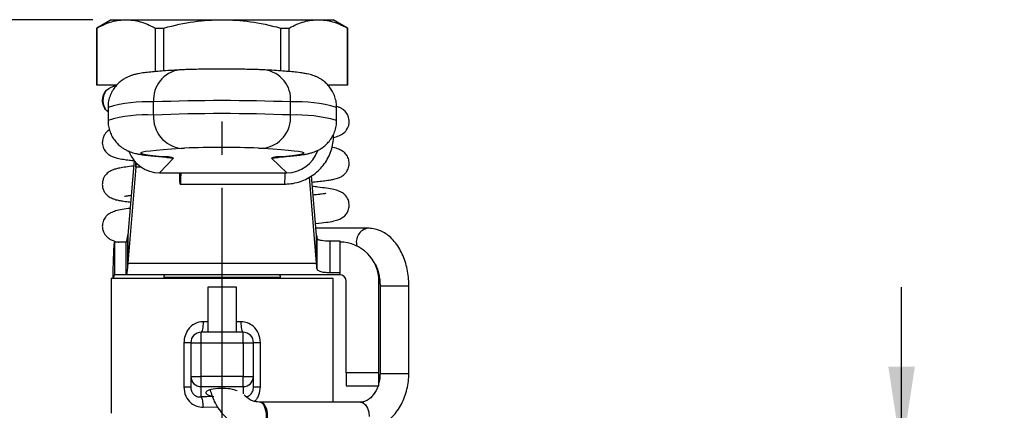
# Model space of a CAD drawing. Header units: inches. Extents: x 0.5 to 21.5, y 0.5 to 16.5.
# Tile 4 of 18: x 5.2 to 8.2, y 6.1 to 7.3. Entities that reach past the tile are written whole.
import ezdxf

# ---------------------------------------------------------------- set-up
doc = ezdxf.new("R2010")
doc.units = ezdxf.units.IN
doc.header["$LTSCALE"] = 2
doc.header["$MEASUREMENT"] = 0
doc.linetypes.add('SLD-Center', pattern=[0.75, 0.6, -0.05, 0.05, -0.05])
doc.linetypes.add('SLD-Solid', pattern=[0])
doc.layers.add('CENTER', color=40, linetype='SLD-Center')
doc.layers.add('DIMENSIONS', color=140, linetype='SLD-Solid', lineweight=25)
doc.styles.add('SLDTEXTSTYLE0', font='TXT', dxfattribs={"width": 0.7})
doc.dimstyles.new('SLDDIMSTYLE0', dxfattribs={"dimtxt": 0.169922, "dimasz": 0.26, "dimexe": 0, "dimexo": 0.0625, "dimgap": 0.04248, "dimtad": 0, "dimtih": 1, "dimtoh": 1, "dimrnd": 1e-09, "dimzin": 12, "dimdsep": 46, "dimtxsty": 'SLDTEXTSTYLE0', "dimsah": 1, "dimcen": 0.09, "dimadec": 0, "dimazin": 3, "dimtfac": 1, "dimtmove": 0, "dimatfit": 0, "dimfxl": 0, "dimfrac": 2, "dimtolj": 1, "dimtzin": 12, "dimarcsym": 0})
doc.dimstyles.new('SLDDIMSTYLE1', dxfattribs={"dimtxt": 0.169922, "dimasz": 0.26, "dimexe": 0, "dimexo": 0.0625, "dimgap": 0.04248, "dimtad": 0, "dimtih": 1, "dimtoh": 1, "dimrnd": 1e-09, "dimzin": 12, "dimdsep": 46, "dimtxsty": 'SLDTEXTSTYLE0', "dimsah": 1, "dimcen": 0.09, "dimadec": 0, "dimazin": 3, "dimtfac": 1, "dimtofl": 0, "dimtmove": 0, "dimatfit": 3, "dimfxl": 0, "dimfrac": 2, "dimtolj": 1, "dimtzin": 12, "dimarcsym": 0})

# ---------------------------------------------------------------- blocks, each defined once
blk = doc.blocks.new('_D')
at = {"layer": 'DIMENSIONS'}
for p, q in [((7.9007, 6.0187), (7.9007, 6.5187)), ((7.0678, 6.0187), (8.1507, 6.0187)), ((7.6483, 5.4981), (7.5912, 5.4981)), ((7.5912, 5.4981), (7.5912, 5.228)), ((8.1532, 5.4981), (8.2103, 5.4981)), ((8.2103, 5.4981), (8.2103, 5.228)), ((7.5912, 5.228), (7.6483, 5.228)), ((8.2103, 5.228), (8.1532, 5.228)), ((7.0678, 4.9754), (8.1507, 4.9754)), ((7.9007, 4.9754), (7.9007, 4.4754))]:
    blk.add_line(p, q, dxfattribs=at)
for points in [[(7.9007, 6.0187), (7.9407, 6.2787), (7.8607, 6.2787)], [(7.9007, 4.9754), (7.8607, 4.7154), (7.9407, 4.7154)]]:
    blk.add_solid(points, dxfattribs=at)
at = {"layer": 'DIMENSIONS', "char_height": 0.16667, "attachment_point": 1, "style": 'SLDTEXTSTYLE0'}
for s, insert in [('1.04', (7.6483, 5.7509)), ('26.5', (7.6483, 5.4428))]:
    blk.add_mtext(s, dxfattribs=dict(at, insert=insert))
blk = doc.blocks.new('_D_3')
at = {"layer": 'DIMENSIONS'}
for p, q in [((5.4629, 7.3238), (3.4538, 7.3238)), ((3.7038, 7.3238), (3.7038, 6.4797)), ((3.4513, 6.1716), (3.3942, 6.1716)), ((3.3942, 6.1716), (3.3942, 5.9015)), ((3.9562, 6.1716), (4.0133, 6.1716)), ((4.0133, 6.1716), (4.0133, 5.9015)), ((3.3942, 5.9015), (3.4513, 5.9015)), ((4.0133, 5.9015), (3.9562, 5.9015)), ((3.7038, 4.8573), (3.7038, 5.8635)), ((4.6313, 4.8573), (3.4538, 4.8573)), ((5.1582, 4.8573), (4.7513, 4.8573))]:
    blk.add_line(p, q, dxfattribs=at)
for points in [[(3.7038, 7.3238), (3.6638, 7.0638), (3.7438, 7.0638)], [(3.7038, 4.8573), (3.7438, 5.1173), (3.6638, 5.1173)]]:
    blk.add_solid(points, dxfattribs=at)
at = {"layer": 'DIMENSIONS', "char_height": 0.16667, "attachment_point": 1, "style": 'SLDTEXTSTYLE0'}
for s, insert in [('2.47', (3.4513, 6.4244)), ('62.7', (3.4513, 6.1163))]:
    blk.add_mtext(s, dxfattribs=dict(at, insert=insert))

msp = doc.modelspace()

# ---------------------------------------------------------------- linework, layer by layer
for p, q in [((5.518, 7.3238), (5.4747, 7.2988)), ((5.518, 7.3238), (5.5629, 7.3238)), ((5.5629, 7.3238), (5.8527, 7.3238)), ((5.8527, 7.3238), (6.1425, 7.3238)), ((6.1425, 7.3238), (6.1873, 7.3238)), ((6.2306, 7.2988), (6.1873, 7.3238)), ((5.4747, 7.2988), (5.4747, 7.127)), ((5.4747, 7.2988), (5.475, 7.2988)), ((5.475, 7.127), (5.475, 7.2988)), ((5.6507, 7.2988), (5.677, 7.2988)), ((5.6507, 7.2988), (5.6507, 7.1676)), ((5.677, 7.1697), (5.677, 7.2988)), ((6.0284, 7.2988), (6.0284, 7.1697)), ((6.0284, 7.2988), (6.0547, 7.2988)), ((6.0547, 7.1677), (6.0547, 7.2988)), ((6.2303, 7.2988), (6.2303, 7.127)), ((6.2303, 7.2988), (6.2306, 7.2988)), ((6.2306, 7.127), (6.2306, 7.2988)), ((5.4747, 7.127), (5.475, 7.127)), ((5.5349, 7.127), (5.475, 7.127)), ((6.2303, 7.127), (6.1715, 7.127)), ((6.2303, 7.127), (6.2306, 7.127)), ((5.5068, 7.1134), (5.5032, 7.1097)), ((5.6461, 7.0368), (5.6461, 7.0762)), ((6.0589, 7.0369), (6.0589, 7.0762)), ((5.5049, 7.05), (5.5087, 7.0462)), ((5.5087, 7.06), (5.5087, 7.0206)), ((6.1977, 7.0206), (6.1977, 7.0599)), ((5.7287, 6.9366), (5.7397, 6.9371)), ((5.9625, 6.9373), (5.9764, 6.9366)), ((5.587, 6.9), (5.5683, 6.6756)), ((5.5924, 6.8799), (5.5924, 6.8938)), ((5.594, 6.8926), (5.5924, 6.8799)), ((5.664, 6.863), (5.7063, 6.9072)), ((5.6791, 6.9107), (5.6859, 6.9105)), ((6.0013, 6.9072), (6.0474, 6.8631)), ((6.0284, 6.9107), (6.0214, 6.9105)), ((5.5924, 6.8799), (5.5683, 6.5904)), ((5.6088, 6.8799), (5.5924, 6.8799)), ((5.664, 6.863), (6.0474, 6.8631)), ((5.7264, 6.829), (6.0412, 6.829)), ((6.1371, 6.5904), (6.1155, 6.8494)), ((6.1371, 6.6756), (6.1222, 6.8535)), ((6.2922, 6.6959), (6.1354, 6.6959)), ((5.5285, 6.6545), (5.5285, 6.5561)), ((5.5393, 6.6545), (5.5285, 6.6545)), ((5.563, 6.6545), (5.5409, 6.6545)), ((5.563, 6.5561), (5.563, 6.6545)), ((5.5673, 6.6668), (5.5673, 6.576)), ((5.5683, 6.6756), (5.5683, 6.5904)), ((6.1371, 6.5904), (6.1371, 6.6756)), ((6.1381, 6.6668), (6.1381, 6.576)), ((6.1775, 6.658), (6.1775, 6.5617)), ((6.1775, 6.658), (6.207, 6.658)), ((6.207, 6.658), (6.207, 6.6545)), ((6.207, 6.6545), (6.207, 6.6142)), ((5.5683, 6.5904), (6.1371, 6.5904)), ((6.207, 6.6142), (6.207, 6.5617)), ((6.207, 6.5617), (6.1775, 6.5617)), ((6.207, 6.5596), (6.207, 6.5617)), ((6.207, 6.5596), (6.207, 6.5561)), ((5.518, 6.5443), (5.518, 6.1388)), ((6.1873, 6.5443), (5.518, 6.5443)), ((5.563, 6.5561), (5.5285, 6.5561)), ((6.207, 6.5561), (5.563, 6.5561)), ((5.6765, 6.5482), (5.6765, 6.5443)), ((5.6765, 6.5482), (5.8527, 6.5482)), ((5.8527, 6.5482), (6.0289, 6.5482)), ((6.0289, 6.5443), (6.0289, 6.5482)), ((6.1873, 6.1723), (6.1873, 6.5443)), ((6.2267, 6.261), (6.2267, 6.5364)), ((6.3251, 6.261), (6.3251, 6.5364)), ((5.8095, 6.5187), (5.8095, 6.3829)), ((5.8153, 6.5187), (5.8095, 6.5187)), ((5.8959, 6.5187), (5.8153, 6.5187)), ((5.8959, 6.3829), (5.8959, 6.5187)), ((6.3286, 6.5227), (6.3286, 6.2589)), ((6.3286, 6.5227), (6.3985, 6.5227)), ((6.3985, 6.5227), (6.4152, 6.5227)), ((6.4152, 6.2589), (6.4152, 6.5227)), ((5.518, 6.4381), (5.518, 6.261)), ((5.8094, 6.4144), (5.7951, 6.4144)), ((5.9103, 6.4144), (5.896, 6.4144)), ((5.7897, 6.3514), (5.7897, 6.3829)), ((5.9157, 6.3829), (5.7897, 6.3829)), ((5.9157, 6.3514), (5.9157, 6.3829)), ((5.7375, 6.3514), (5.7375, 6.2183)), ((5.7582, 6.3514), (5.7582, 6.2496)), ((5.7582, 6.3514), (5.7897, 6.3514)), ((5.7897, 6.2496), (5.7897, 6.3514)), ((5.7897, 6.3514), (5.9157, 6.3514)), ((5.9157, 6.3514), (5.9472, 6.3514)), ((5.9157, 6.3514), (5.9157, 6.2496)), ((5.9472, 6.2496), (5.9472, 6.3514)), ((5.9678, 6.2183), (5.9678, 6.3514)), ((5.7582, 6.2496), (5.7897, 6.2496)), ((5.7582, 6.2496), (5.7582, 6.2183)), ((5.7897, 6.2192), (5.7897, 6.2496)), ((5.9157, 6.2496), (5.7897, 6.2496)), ((5.9157, 6.2192), (5.9157, 6.2496)), ((5.9157, 6.2496), (5.9472, 6.2496)), ((5.9472, 6.2183), (5.9472, 6.2496)), ((6.3251, 6.261), (6.2267, 6.261)), ((6.2267, 6.261), (6.2267, 6.2216)), ((6.3251, 6.2216), (6.3251, 6.261)), ((6.3286, 6.2589), (6.3985, 6.2589)), ((6.3985, 6.2589), (6.4152, 6.2589)), ((5.7897, 6.2192), (5.9157, 6.2192)), ((5.7897, 6.188), (5.7897, 6.2192)), ((5.9157, 6.2192), (5.9157, 6.1977)), ((6.2267, 6.2216), (6.3251, 6.2216)), ((5.7951, 6.1576), (5.8387, 6.1587)), ((5.9677, 6.1723), (5.9648, 6.1723)), ((6.2693, 6.1723), (5.9677, 6.1723))]:
    msp.add_line(p, q)
at = {"flags": 128}
for points in [[(5.6859, 6.9105), (5.6629, 6.9123), (5.6438, 6.9141), (5.6286, 6.916), (5.6174, 6.9179), (5.6102, 6.9199), (5.6072, 6.9218), (5.6084, 6.9238), (5.6136, 6.9257), (5.623, 6.9276), (5.6364, 6.9295), (5.6538, 6.9314), (5.675, 6.9332), (5.7001, 6.9349), (5.7287, 6.9366)], [(5.9764, 6.9366), (6.0052, 6.935), (6.0304, 6.9332), (6.0518, 6.9314), (6.0694, 6.9295), (6.0829, 6.9277), (6.0924, 6.9257), (6.0979, 6.9238), (6.0992, 6.9218), (6.0963, 6.9199), (6.0894, 6.9179), (6.0783, 6.916), (6.0633, 6.9141), (6.0443, 6.9123), (6.0214, 6.9105)], [(5.681, 6.9106), (5.6871, 6.9091), (5.7063, 6.9072)], [(6.0013, 6.9072), (6.0205, 6.9092), (6.0212, 6.9093)], [(5.7277, 6.8631), (5.7277, 6.8589), (5.7275, 6.8468), (5.7272, 6.8372), (5.7268, 6.8311), (5.7264, 6.829), (5.726, 6.8311), (5.7256, 6.8372), (5.7253, 6.8468), (5.7251, 6.8589), (5.725, 6.8631)], [(6.2693, 6.1723), (6.2775, 6.1702), (6.2849, 6.164), (6.2908, 6.1544), (6.2946, 6.1424), (6.2959, 6.129)]]:
    msp.add_lwpolyline(points, dxfattribs=at)
for centre, radius, start, end in [((5.7358, 7.0834), 0.09, 97.891, 184.6219), ((5.9692, 7.0835), 0.09, 355.3321, 82.0689), ((5.6283, 6.6373), 0.4393, 87.6767, 105.8004), ((5.8528, 1.9622), 5.1181, 87.692, 92.3139), ((6.0816, 6.6706), 0.4062, 73.392, 93.2033), ((5.6234, 6.6398), 0.3977, 86.7211, 106.7568), ((5.7398, 7.0299), 0.094, 175.7833, 263.22), ((5.8528, 1.9242), 5.1169, 87.6915, 92.3145), ((5.9652, 7.0299), 0.0939, 276.8512, 4.2584), ((6.0766, 6.589), 0.4482, 74.3287, 92.2666), ((5.853, 3.6065), 3.3326, 88.118, 91.949), ((5.6897, 6.8693), 0.0414, 66.4183, 95.2784), ((6.0175, 6.8713), 0.0394, 84.3291, 114.2353), ((5.7742, 6.8566), 0.2684, 354.0866, 1.3746), ((6.2986, 6.6549), 0.0415, 98.7594, 197.3993), ((6.207, 6.5364), 0.1181, 0, 90), ((5.6844, 6.5482), 0.00787, 90, 180), ((6.021, 6.5482), 0.00787, 0, 90), ((6.207, 6.5364), 0.0197, 0, 90), ((5.7897, 6.3514), 0.0315, 90, 180), ((5.9157, 6.3514), 0.0315, 0, 90), ((5.7892, 6.2501), 0.031, 181.0102, 270.9758), ((5.9162, 6.2501), 0.031, 269.0242, 358.9898)]:
    msp.add_arc(centre, radius, start, end)
for centre, major_axis, ratio, start_param, end_param in [((5.664, 6.9614), (0.0985, 0.0021), 0.998782, 3.474625, 4.691177), ((6.0474, 6.9614), (0.0985, 0.0021), 0.998782, 4.691177, 5.933542), ((5.8527, 6.2006), (0.0492, 0), 0.267949, 0.424091, 4.17791), ((5.8527, 6.0914), (0.3661, 0), 0.267949, 1.650215, 1.7437), ((5.9648, 6.129), (0, 0.0433), 0.501093, 3.141593, 6.283185), ((5.9677, 6.129), (0, 0.0433), 0.508666, 3.141593, 6.283185)]:
    msp.add_ellipse(centre, major_axis=major_axis, ratio=ratio, start_param=start_param, end_param=end_param)
for points, knots in [([(5.475, 7.2988), (5.4911, 7.3074), (5.5059, 7.3136), (5.5347, 7.3218), (5.5487, 7.3238), (5.5629, 7.3238)], [0, 0, 0, 0, 0.5, 0.5, 1, 1, 1, 1]), ([(5.5629, 7.3238), (5.5771, 7.3238), (5.591, 7.3218), (5.6198, 7.3136), (5.6347, 7.3074), (5.6507, 7.2988)], [0, 0, 0, 0, 0.5, 0.5, 1, 1, 1, 1]), ([(5.677, 7.2988), (5.7091, 7.3074), (5.7387, 7.3136), (5.7964, 7.3218), (5.8243, 7.3238), (5.8527, 7.3238)], [0, 0, 0, 0, 0.5, 0.5, 1, 1, 1, 1]), ([(5.8527, 7.3238), (5.8811, 7.3238), (5.909, 7.3218), (5.9666, 7.3136), (5.9963, 7.3074), (6.0284, 7.2988)], [0, 0, 0, 0, 0.5, 0.5, 1, 1, 1, 1]), ([(6.0547, 7.2988), (6.0707, 7.3074), (6.0855, 7.3136), (6.1143, 7.3218), (6.1283, 7.3238), (6.1425, 7.3238)], [0, 0, 0, 0, 0.5, 0.5, 1, 1, 1, 1]), ([(6.1425, 7.3238), (6.1567, 7.3238), (6.1707, 7.3218), (6.1995, 7.3136), (6.2143, 7.3074), (6.2303, 7.2988)], [0, 0, 0, 0, 0.5, 0.5, 1, 1, 1, 1]), ([(5.7234, 7.1726), (5.7185, 7.1723), (5.7039, 7.1715), (5.6818, 7.1701), (5.6581, 7.1683), (5.6369, 7.1664), (5.6175, 7.1642), (5.6025, 7.1618), (5.5902, 7.1591), (5.5811, 7.1565), (5.5726, 7.1534), (5.5633, 7.1492), (5.5531, 7.1432), (5.5423, 7.135), (5.5318, 7.1243), (5.5223, 7.1111), (5.5148, 7.0958), (5.5102, 7.079), (5.5082, 7.0667), (5.5088, 7.0603), (5.5088, 7.0598)], [0, 0, 0, 0, 0.052376, 0.154182, 0.256913, 0.361752, 0.470901, 0.59151, 0.656585, 0.69803, 0.733384, 0.765185, 0.795912, 0.826835, 0.859109, 0.892672, 0.927034, 0.961839, 0.996858, 1, 1, 1, 1]), ([(5.8093, 7.1749), (5.807, 7.1749), (5.7971, 7.1748), (5.7807, 7.1745), (5.7607, 7.174), (5.7426, 7.1735), (5.7307, 7.173), (5.7247, 7.1727), (5.7234, 7.1726)], [0, 0, 0, 0, 0.0669529, 0.2841789, 0.5024894, 0.7228043, 0.9416609, 1, 1, 1, 1]), ([(5.9038, 7.1748), (5.9006, 7.1748), (5.8901, 7.175), (5.8712, 7.1751), (5.848, 7.1751), (5.8271, 7.1751), (5.8145, 7.1749), (5.8093, 7.1749)], [0, 0, 0, 0, 0.108423, 0.350425, 0.591837, 0.833129, 1, 1, 1, 1]), ([(5.9817, 7.1726), (5.9791, 7.1728), (5.9714, 7.1731), (5.9569, 7.1737), (5.9373, 7.1742), (5.9195, 7.1746), (5.9079, 7.1747), (5.9038, 7.1748)], [0, 0, 0, 0, 0.125757, 0.382668, 0.628303, 0.868341, 1, 1, 1, 1]), ([(6.1972, 7.0599), (6.1973, 7.0635), (6.1975, 7.073), (6.1941, 7.0879), (6.188, 7.1037), (6.1799, 7.1173), (6.1706, 7.1287), (6.1606, 7.1377), (6.1509, 7.1447), (6.1417, 7.1498), (6.1332, 7.1536), (6.1252, 7.1565), (6.1171, 7.1588), (6.1078, 7.161), (6.095, 7.1632), (6.0786, 7.1654), (6.0581, 7.1674), (6.0356, 7.1693), (6.0106, 7.171), (5.9911, 7.1721), (5.9817, 7.1726)], [0, 0, 0, 0, 0.020889, 0.056461, 0.090053, 0.122025, 0.152566, 0.181788, 0.209987, 0.238119, 0.267653, 0.300716, 0.340602, 0.392572, 0.467833, 0.58937, 0.693882, 0.793779, 0.899281, 1, 1, 1, 1]), ([(5.4917, 7.0809), (5.4918, 7.0923), (5.4963, 7.1036), (5.5124, 7.1195), (5.5237, 7.1243), (5.535, 7.1243)], [0, 0, 0, 0, 0.5, 0.5, 1, 1, 1, 1]), ([(5.5004, 7.1056), (5.4994, 7.104), (5.4971, 7.1005), (5.4951, 7.094), (5.4939, 7.0875), (5.4932, 7.0812), (5.4934, 7.0723), (5.4958, 7.0633), (5.4991, 7.0583), (5.5003, 7.0564)], [0, 0, 0, 0, 0.1700566, 0.3915855, 0.4823297, 0.5621151, 0.7132062, 0.8891483, 1, 1, 1, 1]), ([(5.5087, 7.0474), (5.5072, 7.0483), (5.5009, 7.0522), (5.4938, 7.0642), (5.4924, 7.0754), (5.4917, 7.0809)], [0, 0, 0, 0, 0.13296, 0.56648, 1, 1, 1, 1]), ([(6.1882, 6.9694), (6.1884, 6.9694), (6.1934, 6.9704), (6.2052, 6.9739), (6.2189, 6.9817), (6.2288, 6.992), (6.2344, 7.0052), (6.2364, 7.019), (6.2334, 7.0345), (6.2236, 7.0491), (6.2129, 7.0566), (6.2054, 7.0602), (6.2, 7.0619), (6.1972, 7.0628)], [0, 0, 0, 0, 0.004584, 0.15303, 0.298318, 0.430277, 0.483793, 0.533041, 0.62832, 0.71924, 0.808113, 0.902525, 1, 1, 1, 1]), ([(5.5088, 7.0205), (5.5091, 7.0148), (5.5095, 7.0032), (5.5142, 6.9866), (5.5211, 6.9716), (5.5298, 6.9588), (5.5394, 6.9483), (5.5493, 6.94), (5.5589, 6.9338), (5.5679, 6.9292), (5.5761, 6.9258), (5.5841, 6.9231), (5.5925, 6.9209), (5.6027, 6.9188), (5.6161, 6.9166), (5.6333, 6.9145), (5.6542, 6.9125), (5.6706, 6.9113), (5.679, 6.9107)], [0, 0, 0, 0, 0.0409837, 0.0829948, 0.1228049, 0.1607595, 0.1970382, 0.2318009, 0.2656272, 0.3000685, 0.3369024, 0.3792973, 0.4318518, 0.5026035, 0.6115471, 0.7440583, 0.8685162, 1, 1, 1, 1]), ([(6.0284, 6.9107), (6.0325, 6.911), (6.0448, 6.9119), (6.0632, 6.9135), (6.0831, 6.9156), (6.0986, 6.9178), (6.1114, 6.9203), (6.1212, 6.9227), (6.1303, 6.9258), (6.1392, 6.9294), (6.149, 6.9346), (6.1596, 6.9419), (6.1704, 6.9516), (6.1804, 6.9638), (6.1888, 6.9783), (6.1946, 6.9946), (6.1976, 7.009), (6.1973, 7.0177), (6.1972, 7.0206)], [0, 0, 0, 0, 0.063441, 0.190052, 0.319895, 0.459623, 0.547921, 0.616973, 0.661577, 0.701393, 0.738714, 0.775798, 0.814066, 0.854072, 0.895274, 0.937163, 0.979406, 1, 1, 1, 1]), ([(5.5131, 6.9925), (5.5113, 6.9913), (5.5088, 6.9898), (5.5056, 6.987), (5.5025, 6.9839), (5.4976, 6.9777), (5.4927, 6.9672), (5.4905, 6.9508), (5.4948, 6.9356), (5.503, 6.924), (5.5143, 6.9151), (5.5253, 6.9101), (5.5378, 6.9066), (5.5539, 6.9036), (5.5705, 6.9013), (5.5824, 6.9), (5.587, 6.8995)], [0, 0, 0, 0, 0.065527, 0.087134, 0.101687, 0.132771, 0.178199, 0.238204, 0.315285, 0.404035, 0.475709, 0.555024, 0.660885, 0.798432, 0.922509, 1, 1, 1, 1]), ([(6.0412, 6.829), (6.0459, 6.8291), (6.0582, 6.8295), (6.0778, 6.833), (6.0993, 6.8403), (6.1195, 6.8508), (6.1379, 6.8643), (6.1539, 6.8804), (6.1673, 6.8988), (6.1778, 6.9191), (6.1848, 6.9407), (6.1886, 6.9607), (6.1884, 6.9735), (6.1884, 6.9786)], [0, 0, 0, 0, 0.060469, 0.157464, 0.254517, 0.351571, 0.448625, 0.545682, 0.64274, 0.739801, 0.836865, 0.933932, 1, 1, 1, 1]), ([(6.1238, 6.8348), (6.1301, 6.8355), (6.144, 6.8369), (6.1628, 6.8392), (6.1794, 6.8417), (6.1918, 6.8442), (6.1998, 6.8464), (6.2058, 6.8485), (6.2107, 6.8509), (6.2155, 6.8537), (6.2205, 6.8576), (6.2273, 6.8649), (6.2324, 6.8737), (6.2354, 6.8843), (6.236, 6.896), (6.2328, 6.9081), (6.2284, 6.9159), (6.223, 6.9228), (6.2159, 6.9283), (6.2031, 6.9347), (6.1927, 6.9381), (6.1848, 6.9394), (6.184, 6.9396)], [0, 0, 0, 0, 0.07286, 0.159877, 0.259074, 0.338895, 0.399168, 0.439949, 0.470919, 0.497794, 0.530845, 0.558098, 0.593445, 0.616814, 0.649455, 0.691367, 0.715674, 0.743463, 0.809463, 0.882043, 0.988165, 1, 1, 1, 1]), ([(5.679, 6.9107), (5.6805, 6.9106), (5.6839, 6.9103), (5.6867, 6.91), (5.6867, 6.91), (5.6867, 6.91)], [0, 0, 0, 0, 0.3496719, 0.7868258, 1, 1, 1, 1]), ([(6.0208, 6.9101), (6.0209, 6.9101), (6.021, 6.9101), (6.0238, 6.9104), (6.0269, 6.9106), (6.0284, 6.9107)], [0, 0, 0, 0, 0.245772, 0.651021, 1, 1, 1, 1]), ([(5.5856, 6.8831), (5.5835, 6.8829), (5.5726, 6.8817), (5.5575, 6.8796), (5.5409, 6.8768), (5.5295, 6.8739), (5.5214, 6.871), (5.5141, 6.8676), (5.5029, 6.8596), (5.4948, 6.8473), (5.4914, 6.8338), (5.4914, 6.8216), (5.4948, 6.8103), (5.5022, 6.7984), (5.512, 6.7901), (5.5259, 6.7835), (5.5397, 6.7801), (5.5522, 6.7779), (5.5649, 6.776), (5.5743, 6.7749), (5.5766, 6.7747)], [0, 0, 0, 0, 0.0237689, 0.1247352, 0.2123236, 0.286647, 0.333724, 0.3757944, 0.4217469, 0.4750149, 0.5047156, 0.5362, 0.5681402, 0.6005455, 0.6688725, 0.7330575, 0.8092569, 0.8837661, 0.9719454, 1, 1, 1, 1]), ([(6.1342, 6.7098), (6.1344, 6.7099), (6.1472, 6.7111), (6.1658, 6.7135), (6.1883, 6.7173), (6.2037, 6.7217), (6.2149, 6.727), (6.2257, 6.7365), (6.2333, 6.7487), (6.2365, 6.7639), (6.2341, 6.779), (6.2292, 6.7891), (6.2248, 6.7946), (6.2226, 6.7969), (6.2206, 6.7988), (6.2176, 6.8013), (6.2122, 6.8047), (6.2035, 6.8085), (6.1891, 6.8125), (6.1682, 6.8163), (6.1465, 6.8194), (6.1305, 6.821), (6.1249, 6.8216)], [0, 0, 0, 0, 0.0019212, 0.118723, 0.2164359, 0.2953017, 0.3571098, 0.397205, 0.4392967, 0.4784264, 0.5129915, 0.5392314, 0.5569518, 0.5608931, 0.5659185, 0.5881548, 0.6215907, 0.6836221, 0.765313, 0.8582285, 0.9497741, 1, 1, 1, 1]), ([(6.1656, 6.7998), (6.1656, 6.7999), (6.1657, 6.8005), (6.1617, 6.7999), (6.1527, 6.7988), (6.141, 6.7974), (6.1306, 6.7963), (6.127, 6.796)], [0, 0, 0, 0, 0.079149, 0.299057, 0.55464, 0.846381, 1, 1, 1, 1]), ([(5.5584, 6.7926), (5.5584, 6.7925), (5.5584, 6.7923), (5.5615, 6.7929), (5.5676, 6.7938), (5.5746, 6.7948), (5.5783, 6.7953)], [0, 0, 0, 0, 0.128188, 0.383959, 0.677948, 1, 1, 1, 1]), ([(5.575, 6.7557), (5.567, 6.7547), (5.551, 6.7526), (5.5323, 6.7485), (5.5179, 6.7433), (5.5077, 6.7369), (5.5013, 6.7305), (5.4972, 6.7246), (5.4935, 6.7162), (5.4914, 6.7072), (5.4913, 6.6963), (5.4943, 6.6857), (5.4987, 6.6778), (5.5027, 6.6728), (5.507, 6.6683), (5.5115, 6.6648), (5.5164, 6.6619), (5.5215, 6.6595), (5.5276, 6.6573), (5.5332, 6.6557), (5.5379, 6.6548), (5.5394, 6.6545)], [0, 0, 0, 0, 0.128203, 0.257549, 0.368928, 0.44089, 0.49785, 0.536537, 0.561119, 0.590379, 0.627614, 0.667573, 0.697698, 0.717626, 0.734942, 0.775891, 0.808597, 0.845932, 0.894961, 0.966257, 1, 1, 1, 1]), ([(6.4152, 6.5227), (6.4152, 6.5272), (6.415, 6.5399), (6.4128, 6.5607), (6.4079, 6.5845), (6.4006, 6.6073), (6.391, 6.6287), (6.3789, 6.648), (6.3652, 6.6642), (6.3502, 6.677), (6.3346, 6.6864), (6.3177, 6.6929), (6.3034, 6.6956), (6.2947, 6.6958), (6.2922, 6.6959)], [0, 0, 0, 0, 0.0515391, 0.1461745, 0.241282, 0.3370957, 0.4338373, 0.5315002, 0.6293145, 0.7153825, 0.7985139, 0.8792387, 0.9658666, 1, 1, 1, 1]), ([(5.5235, 6.5443), (5.5238, 6.5532), (5.5243, 6.5735), (5.5252, 6.6027), (5.5263, 6.6301), (5.5274, 6.6504), (5.5282, 6.6532), (5.5285, 6.6545)], [0, 0, 0, 0, 0.149979, 0.34513, 0.540282, 0.769894, 1, 1, 1, 1]), ([(5.563, 6.6545), (5.5637, 6.6545), (5.5644, 6.6556), (5.5658, 6.6597), (5.5665, 6.6627), (5.5673, 6.6668)], [0, 0, 0, 0, 0.0796034, 0.0796034, 0.1592069, 0.1592069, 0.1592069, 0.1592069]), ([(5.5673, 6.6668), (5.5674, 6.6681), (5.5676, 6.6694), (5.568, 6.6724), (5.5681, 6.674), (5.5683, 6.6756)], [0, 0, 0, 0, 0.02540212, 0.02540212, 0.05080423, 0.05080423, 0.05080423, 0.05080423]), ([(6.1381, 6.6668), (6.1384, 6.665), (6.1399, 6.6635), (6.1448, 6.6612), (6.1481, 6.6603), (6.1594, 6.6584), (6.1684, 6.658), (6.1775, 6.658)], [0, 0, 0, 0, 0.25, 0.25, 0.5, 0.5, 1, 1, 1, 1]), ([(5.5683, 6.5904), (5.5681, 6.5877), (5.568, 6.5851), (5.5676, 6.5803), (5.5674, 6.5781), (5.5673, 6.576)], [0, 0, 0, 0, 0.04124237, 0.04124237, 0.08248473, 0.08248473, 0.08248473, 0.08248473]), ([(6.309, 6.5957), (6.3096, 6.5949), (6.3122, 6.5916), (6.3168, 6.5827), (6.322, 6.5695), (6.3259, 6.554), (6.3282, 6.5382), (6.3285, 6.5275), (6.3286, 6.5227)], [0, 0, 0, 0, 0.05707, 0.247813, 0.440168, 0.635542, 0.833632, 1, 1, 1, 1]), ([(5.5673, 6.576), (5.5665, 6.5695), (5.5658, 6.5645), (5.5644, 6.5578), (5.5637, 6.5561), (5.563, 6.5561)], [0, 0, 0, 0, 0.129171, 0.129171, 0.258342, 0.258342, 0.258342, 0.258342]), ([(6.1775, 6.5617), (6.1746, 6.5617), (6.1718, 6.5618), (6.1663, 6.5621), (6.1636, 6.5623), (6.1562, 6.5633), (6.152, 6.5642), (6.1452, 6.5667), (6.1427, 6.5682), (6.1392, 6.5718), (6.1383, 6.5738), (6.1381, 6.576)], [0, 0, 0, 0, 0.125, 0.125, 0.25, 0.25, 0.5, 0.5, 0.75, 0.75, 1, 1, 1, 1]), ([(5.5285, 6.5561), (5.5281, 6.5557), (5.5271, 6.555), (5.5258, 6.5501), (5.525, 6.5459), (5.5247, 6.5443)], [0, 0, 0, 0, 0.380814, 0.761564, 1, 1, 1, 1]), ([(5.7951, 6.4144), (5.7779, 6.4144), (5.7486, 6.3991), (5.7375, 6.3657), (5.7375, 6.3514)], [0, 0, 0, 0, 0.1452773, 0.2542352, 0.2542352, 0.2542352, 0.2542352]), ([(5.7951, 6.4144), (5.7951, 6.4061), (5.7945, 6.3979), (5.7925, 6.3863), (5.7911, 6.3829), (5.7897, 6.3829)], [0, 0, 0, 0, 0.5, 0.5, 1, 1, 1, 1]), ([(5.9157, 6.3829), (5.9143, 6.3829), (5.9129, 6.3863), (5.9108, 6.3979), (5.9103, 6.4061), (5.9103, 6.4144)], [0, 0, 0, 0, 0.5, 0.5, 1, 1, 1, 1]), ([(5.9678, 6.3514), (5.9678, 6.3609), (5.9637, 6.3799), (5.9444, 6.4062), (5.9231, 6.4144), (5.9103, 6.4144)], [0, 0, 0, 0, 0.0726186, 0.1452372, 0.2541652, 0.2541652, 0.2541652, 0.2541652]), ([(5.7582, 6.3514), (5.7582, 6.3514), (5.7562, 6.3514), (5.7489, 6.3514), (5.7436, 6.3514), (5.7375, 6.3514)], [0, 0, 0, 0, 0.5, 0.5, 1, 1, 1, 1]), ([(5.9678, 6.3514), (5.9618, 6.3514), (5.9565, 6.3514), (5.9492, 6.3514), (5.9472, 6.3514), (5.9472, 6.3514)], [0, 0, 0, 0, 0.5, 0.5, 1, 1, 1, 1]), ([(6.2693, 6.0857), (6.2738, 6.0858), (6.2852, 6.0862), (6.3034, 6.0898), (6.3231, 6.0971), (6.3417, 6.1076), (6.3588, 6.121), (6.3742, 6.1373), (6.3875, 6.156), (6.3985, 6.1768), (6.407, 6.1994), (6.4126, 6.2232), (6.415, 6.2433), (6.4152, 6.2552), (6.4152, 6.2589)], [0, 0, 0, 0, 0.056897, 0.144315, 0.231711, 0.319558, 0.408246, 0.497975, 0.58874, 0.68038, 0.772668, 0.865391, 0.958402, 1, 1, 1, 1]), ([(6.3286, 6.2589), (6.3285, 6.2562), (6.3283, 6.2478), (6.3273, 6.2382), (6.3254, 6.232), (6.3251, 6.231)], [0, 0, 0, 0, 0.288011, 0.884056, 1, 1, 1, 1]), ([(5.7375, 6.2183), (5.7375, 6.2088), (5.7413, 6.1898), (5.7607, 6.1638), (5.7824, 6.1569), (5.7951, 6.1576)], [0, 0, 0, 0, 0.0720895, 0.144179, 0.2523133, 0.2523133, 0.2523133, 0.2523133]), ([(5.7375, 6.2183), (5.7436, 6.2183), (5.7489, 6.2183), (5.7562, 6.2183), (5.7582, 6.2183), (5.7582, 6.2183)], [0, 0, 0, 0, 0.5, 0.5, 1, 1, 1, 1]), ([(5.7582, 6.2183), (5.7582, 6.2172), (5.7583, 6.215), (5.7587, 6.2118), (5.7594, 6.2087), (5.7605, 6.2056), (5.7618, 6.2028), (5.7634, 6.2001), (5.7652, 6.1976), (5.7667, 6.1961), (5.7686, 6.1942), (5.7715, 6.192), (5.7766, 6.1895), (5.7828, 6.1878), (5.7873, 6.1879), (5.7897, 6.188)], [0, 0, 0, 0, 0.065183, 0.129011, 0.191772, 0.253769, 0.315317, 0.376739, 0.438356, 0.50049, 0.501569, 0.603362, 0.719968, 0.852034, 1, 1, 1, 1]), ([(5.8163, 6.2089), (5.8201, 6.1972), (5.8269, 6.1761), (5.8425, 6.1509), (5.8586, 6.1316), (5.8762, 6.1158), (5.8985, 6.1013), (5.9282, 6.0886), (5.9517, 6.0867), (5.9648, 6.0857)], [0, 0, 0, 0, 0.170598, 0.307473, 0.417126, 0.529146, 0.648499, 0.804854, 1, 1, 1, 1]), ([(5.9253, 6.1888), (5.9266, 6.1891), (5.9312, 6.1901), (5.9371, 6.194), (5.9422, 6.1999), (5.9451, 6.2056), (5.9469, 6.2119), (5.9471, 6.2161), (5.9472, 6.2183)], [0, 0, 0, 0, 0.100253, 0.370742, 0.527516, 0.682677, 0.83914, 1, 1, 1, 1]), ([(5.9472, 6.2183), (5.9472, 6.2183), (5.9492, 6.2183), (5.9565, 6.2183), (5.9618, 6.2183), (5.9678, 6.2183)], [0, 0, 0, 0, 0.5, 0.5, 1, 1, 1, 1]), ([(5.9517, 6.1748), (5.9539, 6.1775), (5.9587, 6.1832), (5.9657, 6.1976), (5.967, 6.21), (5.9678, 6.2183)], [0, 0, 0, 0, 0.222554, 0.480601, 1, 1, 1, 1]), ([(6.3224, 6.2216), (6.3221, 6.2205), (6.3203, 6.2143), (6.3152, 6.2043), (6.3073, 6.1924), (6.2982, 6.1833), (6.2887, 6.1769), (6.279, 6.173), (6.2726, 6.1725), (6.2693, 6.1723)], [0, 0, 0, 0, 0.031622, 0.187185, 0.342632, 0.498945, 0.658312, 0.824696, 1, 1, 1, 1]), ([(5.9648, 6.1723), (5.958, 6.1731), (5.9432, 6.1748), (5.9272, 6.1846), (5.9202, 6.1934), (5.9191, 6.1947)], [0, 0, 0, 0, 0.4208916, 0.9114667, 1, 1, 1, 1])]:
    msp.add_open_spline(points, degree=3, knots=knots)
for points in [[(5.5393, 6.6545), (5.5398, 6.654), (5.5404, 6.6541), (5.5409, 6.6545)], [(6.1371, 6.6756), (6.1374, 6.6723), (6.1378, 6.6693), (6.1381, 6.6668)], [(6.1381, 6.576), (6.1378, 6.5802), (6.1374, 6.585), (6.1371, 6.5904)], [(5.7897, 6.188), (5.7909, 6.1862), (5.7934, 6.1782), (5.7948, 6.1645), (5.7951, 6.1576)]]:
    msp.add_open_spline(points, degree=3)
at = {"layer": 'CENTER'}
msp.add_line((5.8527, 5.6173), (5.8527, 7.0443), dxfattribs=at)

# ---------------------------------------------------------------- dimensions: what is measured, and where the dimension line sits
at = {"layer": 'DIMENSIONS'}
for base, p1, p2, dimstyle, picture, middle in [((3.7038, 4.8573), (5.5629, 7.3238), (5.2582, 4.8573), 'SLDDIMSTYLE1', '_D_3', (3.7038, 6.1716)), ((7.9007, 4.9754), (6.9678, 6.0187), (6.9678, 4.9754), 'SLDDIMSTYLE0', '_D', (7.9007, 5.4981))]:
    dim = msp.add_linear_dim(base=base, p1=p1, p2=p2, angle=90, dimstyle=dimstyle, dxfattribs=at)
    dim.commit()
    dim.dimension.update_dxf_attribs({"geometry": picture, "text_midpoint": middle, "dimtype": 160})

doc.saveas('drawing.dxf')
